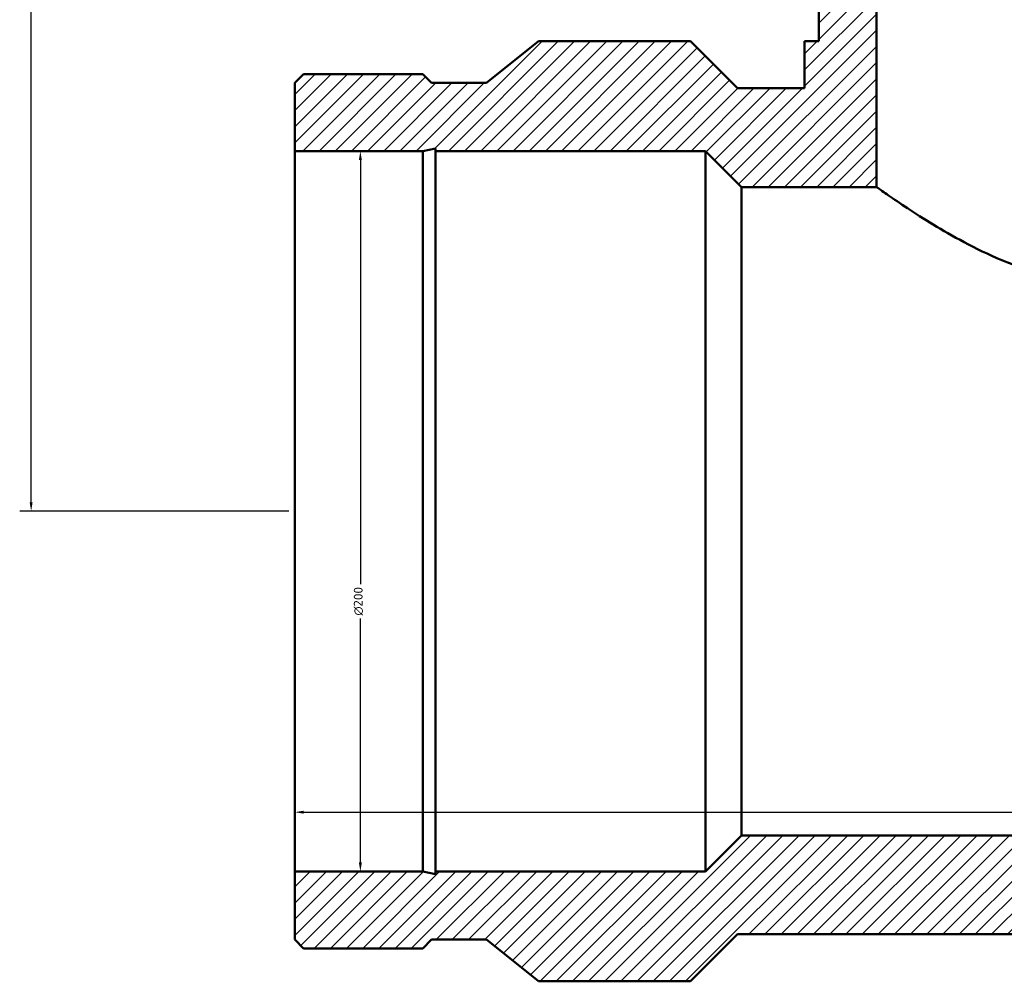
# Model space of a CAD drawing. Header units: millimetres. Extents: x -418 to 1550, y -470 to 1984.
# Tile 6 of 9: x 271 to 545, y 1444 to 1711. Entities that reach past the tile are written whole.
import ezdxf

# ---------------------------------------------------------------- set-up
doc = ezdxf.new("R2010")
doc.units = ezdxf.units.MM
for name, color, linetype, lineweight in [('Dimension (ANSI)', 7, 'Continuous', 25), ('Hatch (ANSI)', 7, 'Continuous', 18), ('Visible (ANSI)', 7, 'Continuous', 50)]:
    doc.layers.add(name, color=color, linetype=linetype, lineweight=lineweight)
doc.styles.add('Note Text (ANSI)', font='tahoma.ttf')
doc.dimstyles.new('Default - mm (ANSI)', dxfattribs={"dimtxt": 2.4, "dimasz": 2.5, "dimexe": 3.175, "dimexo": 1.6002, "dimgap": 0.8, "dimtad": 0, "dimtoh": 1, "dimdec": 0, "dimrnd": 1e-08, "dimzin": 4, "dimdsep": 46, "dimtxsty": 'Note Text (ANSI)', "dimcen": 0.09, "dimdle": 10, "dimclrd": 256, "dimclre": 256, "dimclrt": 230, "dimadec": 1, "dimazin": 1, "dimtfac": 1.27, "dimtofl": 0, "dimtmove": 0, "dimatfit": 3, "dimfxl": 1, "dimtolj": 1, "dimtzin": 4, "dimlwd": -1, "dimlwe": -1, "dimarcsym": 0})

# ---------------------------------------------------------------- blocks, each defined once
blk = doc.blocks.new('*D7')
at = {"layer": 'Defpoints', "color": 0, "transparency": 16777216}
for p in [(509.03, 1984.36), (274.35, 1574.36), (347.53, 1574.36)]:
    blk.add_point(p, dxfattribs=at)
at = {"layer": 'Dimension (ANSI)', "transparency": 16777216}
for p, q in [((507.43, 1984.36), (271.17, 1984.36)), ((274.35, 1981.86), (274.35, 1760.27)), ((274.35, 1576.86), (274.35, 1753.46)), ((345.93, 1574.36), (271.17, 1574.36))]:
    blk.add_line(p, q, dxfattribs=at)
for points in [[(273.93, 1981.86), (274.76, 1981.86), (274.35, 1984.36)], [(273.93, 1576.86), (274.76, 1576.86), (274.35, 1574.36)]]:
    blk.add_solid(points, dxfattribs=at)
at = {"layer": 'Dimension (ANSI)', "color": 230, "true_color": 0xff0080, "transparency": 16777216, "insert": (273.1, 1754.26), "char_height": 2.4, "attachment_point": 1, "rotation": 90, "style": 'Note Text (ANSI)'}
blk.add_mtext('\\A1;410', dxfattribs=at)
blk = doc.blocks.new('*D8')
at = {"layer": 'Defpoints', "color": 0, "transparency": 16777216}
for p in [(347.53, 1674.36), (347.53, 1474.36), (365.74, 1474.36)]:
    blk.add_point(p, dxfattribs=at)
at = {"layer": 'Dimension (ANSI)', "transparency": 16777216}
for p, q in [((349.13, 1674.36), (368.92, 1674.36)), ((365.74, 1671.86), (365.74, 1554.1)), ((365.74, 1476.86), (365.74, 1544.63)), ((349.13, 1474.36), (368.92, 1474.36))]:
    blk.add_line(p, q, dxfattribs=at)
for points in [[(365.33, 1671.86), (366.16, 1671.86), (365.74, 1674.36)], [(365.33, 1476.86), (366.16, 1476.86), (365.74, 1474.36)]]:
    blk.add_solid(points, dxfattribs=at)
at = {"layer": 'Dimension (ANSI)', "color": 230, "true_color": 0xff0080, "transparency": 16777216, "insert": (363.94, 1545.43), "char_height": 2.4, "attachment_point": 1, "rotation": 90, "style": 'Note Text (ANSI)'}
blk.add_mtext('\\A1;{\\fAIGDT|b0|i0;\\H2.4000;\\ln}\\fTahoma|b0|i0;\\H2.4000;200', dxfattribs=at)
blk = doc.blocks.new('*D9')
at = {"layer": 'Defpoints', "color": 0, "transparency": 16777216}
for p in [(347.53, 1574.36), (798.53, 1574.36), (798.53, 1490.81)]:
    blk.add_point(p, dxfattribs=at)
at = {"layer": 'Dimension (ANSI)', "transparency": 16777216}
for p, q in [((350.03, 1490.81), (613.19, 1490.81)), ((796.03, 1490.81), (619.87, 1490.81))]:
    blk.add_line(p, q, dxfattribs=at)
for points in [[(350.03, 1491.23), (350.03, 1490.4), (347.53, 1490.81)], [(796.03, 1491.23), (796.03, 1490.4), (798.53, 1490.81)]]:
    blk.add_solid(points, dxfattribs=at)
at = {"layer": 'Dimension (ANSI)', "color": 230, "true_color": 0xff0080, "transparency": 16777216, "insert": (613.99, 1492.04), "char_height": 2.4, "attachment_point": 1, "style": 'Note Text (ANSI)'}
blk.add_mtext('\\A1;451', dxfattribs=at)

msp = doc.modelspace()

# ---------------------------------------------------------------- hatches: boundary and pattern name
at = {"layer": 'Hatch (ANSI)'}
h = msp.add_hatch(dxfattribs=at)
h.set_pattern_fill('ANSI31', color=256, scale=25.4, style=0)
h.set_pattern_definition([(45, (0, 0), (-2.245064, 2.245064), [])])
h.paths.add_polyline_path([(637.03, 1984.36), (637.03, 1664.36), (674.53, 1664.36), (684.53, 1674.36), (759.43, 1674.36), (759.43, 1675.11), (762.96, 1674.36), (798.53, 1674.36), (798.53, 1693.3), (796.1, 1695.73), (762.96, 1695.73), (760.53, 1693.3), (745.33, 1693.3), (730.88, 1704.86), (688.68, 1704.86), (675.63, 1691.81), (657.03, 1691.81), (657.03, 1704.86), (653.03, 1704.86), (653.03, 1984.36)])
h.paths.add_polyline_path([(347.53, 1693.3), (347.53, 1674.36), (383.1, 1674.36), (386.63, 1675.11), (386.63, 1674.36), (461.53, 1674.36), (471.53, 1664.36), (509.03, 1664.36), (509.03, 1984.36), (493.03, 1984.36), (493.03, 1704.86), (489.03, 1704.86), (489.03, 1691.81), (470.43, 1691.81), (457.38, 1704.86), (415.18, 1704.86), (400.73, 1693.3), (385.53, 1693.3), (383.1, 1695.73), (349.96, 1695.73)])
h.paths.add_polyline_path([(347.53, 1474.36), (347.53, 1455.43), (349.96, 1453), (383.1, 1453), (385.53, 1455.43), (400.73, 1455.43), (415.18, 1443.86), (457.38, 1443.86), (470.43, 1456.91), (675.63, 1456.91), (688.68, 1443.86), (730.88, 1443.86), (745.33, 1455.43), (760.53, 1455.43), (762.96, 1453), (796.1, 1453), (798.53, 1455.43), (798.53, 1474.36), (762.96, 1474.36), (759.43, 1473.61), (759.43, 1474.36), (684.53, 1474.36), (674.53, 1484.36), (471.53, 1484.36), (461.53, 1474.36), (386.63, 1474.36), (386.63, 1473.61), (383.1, 1474.36)])

# ---------------------------------------------------------------- linework, layer by layer
at = {"layer": 'Visible (ANSI)'}
for p, q in [((493.03, 1984.36), (493.03, 1704.86)), ((509.03, 1664.36), (509.03, 1984.36)), ((415.18, 1704.86), (400.73, 1693.3)), ((457.38, 1704.86), (415.18, 1704.86)), ((470.43, 1691.81), (457.38, 1704.86)), ((493.03, 1704.86), (489.03, 1704.86)), ((489.03, 1704.86), (489.03, 1691.81)), ((349.96, 1695.73), (347.53, 1693.3)), ((383.1, 1695.73), (349.96, 1695.73)), ((385.53, 1693.3), (383.1, 1695.73)), ((347.53, 1693.3), (347.53, 1674.36)), ((400.73, 1693.3), (385.53, 1693.3)), ((489.03, 1691.81), (470.43, 1691.81)), ((347.53, 1674.36), (383.1, 1674.36)), ((347.53, 1474.36), (347.53, 1674.36)), ((383.1, 1674.36), (386.63, 1675.11)), ((383.1, 1474.36), (383.1, 1674.36)), ((386.63, 1675.11), (386.63, 1674.36)), ((386.63, 1674.36), (461.53, 1674.36)), ((386.63, 1474.36), (386.63, 1674.36)), ((461.53, 1674.36), (471.53, 1664.36)), ((461.53, 1474.36), (461.53, 1674.36)), ((471.53, 1664.36), (509.03, 1664.36)), ((471.53, 1484.36), (471.53, 1664.36)), ((471.53, 1484.36), (461.53, 1474.36)), ((674.53, 1484.36), (471.53, 1484.36)), ((347.53, 1474.36), (347.53, 1455.43)), ((383.1, 1474.36), (347.53, 1474.36)), ((386.63, 1473.61), (383.1, 1474.36)), ((461.53, 1474.36), (386.63, 1474.36)), ((386.63, 1474.36), (386.63, 1473.61)), ((457.38, 1443.86), (470.43, 1456.91)), ((470.43, 1456.91), (675.63, 1456.91)), ((347.53, 1455.43), (349.96, 1453)), ((383.1, 1453), (385.53, 1455.43)), ((385.53, 1455.43), (400.73, 1455.43)), ((400.73, 1455.43), (415.18, 1443.86)), ((349.96, 1453), (383.1, 1453)), ((415.18, 1443.86), (457.38, 1443.86))]:
    msp.add_line(p, q, dxfattribs=at)
msp.add_open_spline([(573.03, 1637.64), (568.78, 1637.64), (564.49, 1638.08), (556.09, 1639.74), (551.99, 1640.95), (544.21, 1643.8), (540.51, 1645.45), (533.69, 1648.82), (530.56, 1650.54), (525.04, 1653.75), (522.44, 1655.36), (517.79, 1658.34), (515.75, 1659.71), (512.43, 1661.97), (511.15, 1662.87), (509.45, 1664.07), (509.03, 1664.36), (509.03, 1664.36)], degree=3, knots=[0, 0, 0, 0, 1.275333, 1.275333, 2.550666, 2.550666, 3.826, 3.826, 5.101333, 5.101333, 6.356824, 6.356824, 7.612314, 7.612314, 8.867805, 8.867805, 10.123296, 10.123296, 10.123296, 10.123296], dxfattribs=at)

# ---------------------------------------------------------------- dimensions: what is measured, and where the dimension line sits
at = {"layer": 'Dimension (ANSI)'}
for base, p1, p2, angle, override, picture, middle in [((274.35, 1574.36), (509.03, 1984.36), (347.53, 1574.36), 90, {"dimgap": 0.8, "dimtoh": 0, "dimdec": 0, "dimtol": 0, "dimlim": 0, "dimtp": 0, "dimtm": 0, "dimtdec": 2, "dimatfit": 1}, '*D7', (274.35, 1756.86)), ((798.53, 1490.81), (347.53, 1574.36), (798.53, 1574.36), 180, {"dimgap": 0.8, "dimtoh": 0, "dimdec": 0, "dimse1": 1, "dimse2": 1, "dimtol": 0, "dimlim": 0, "dimtp": 0, "dimtm": 0, "dimtdec": 2, "dimatfit": 1}, '*D9', (616.53, 1490.81))]:
    dim = msp.add_linear_dim(base=base, p1=p1, p2=p2, angle=angle, dimstyle='Default - mm (ANSI)', override=override, dxfattribs=at)
    dim.commit()
    dim.dimension.update_dxf_attribs({"geometry": picture, "text_midpoint": middle, "dimtype": 160})
dim = msp.add_linear_dim(base=(365.74, 1474.36), p1=(347.53, 1674.36), p2=(347.53, 1474.36), angle=90, text='{\\fAIGDT|b0|i0;\\H2.4000;\\ln}\\fTahoma|b0|i0;\\H2.4000;<>', dimstyle='Default - mm (ANSI)', override={"dimgap": 0.8, "dimtoh": 0, "dimdec": 0, "dimtol": 0, "dimlim": 0, "dimtp": 0, "dimtm": 0, "dimtdec": 2, "dimatfit": 1}, dxfattribs=at)
dim.commit()
dim.dimension.update_dxf_attribs({"geometry": '*D8', "text_midpoint": (365.74, 1549.36), "dimtype": 160})

doc.saveas('drawing.dxf')
